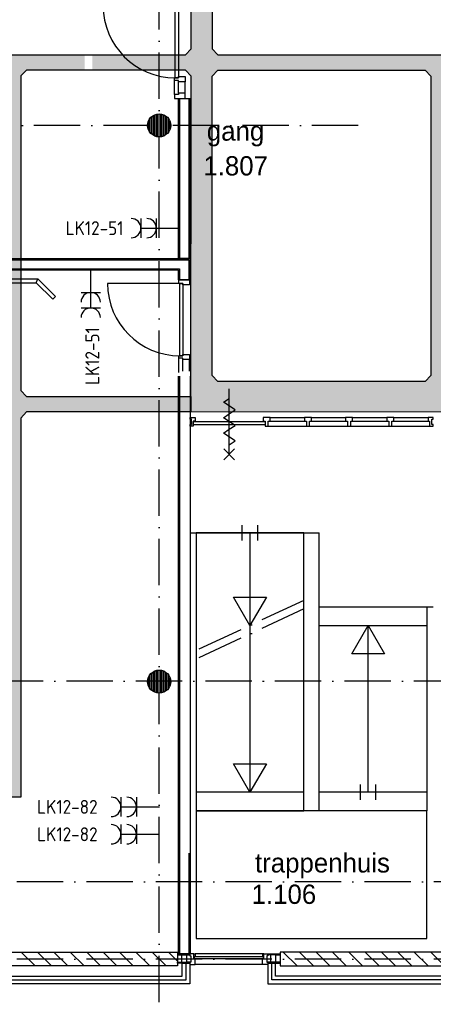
# Model space of a CAD drawing. Header units: millimetres. Extents: x 84333 to 241285, y -2244 to 84291.
# Tile 15 of 74: x 129112 to 134468, y 8589 to 21345. Entities that reach past the tile are written whole.
import ezdxf
from ezdxf.enums import TextEntityAlignment as Align

# ---------------------------------------------------------------- set-up
doc = ezdxf.new("R2010")
doc.units = ezdxf.units.MM
doc.header["$LTSCALE"] = 100
doc.linetypes.add('DASHDOT', pattern=[9, 6, -1.5, 0, -1.5])
doc.layers.get('0').update_dxf_attribs({"linetype": 'CONTINUOUS'})
for name, color, linetype in [('AFDELING', 4, 'CONTINUOUS'), ('AL$7----_STRAMIEN', 1, 'DASHDOT'), ('AL21----_BUITENWAND', 4, 'CONTINUOUS'), ('AL22----_BINNENWAND', 7, 'CONTINUOUS'), ('AL24----_TRAPPEN', 7, 'CONTINUOUS'), ('AL28----_KONSTRUKTIE', 3, 'CONTINUOUS'), ('AL31----_BUITENKOZ', 7, 'CONTINUOUS'), ('AL32----_BINNENKOZ', 7, 'CONTINUOUS'), ('AL32----_DRAAIRICHTING', 1, 'CONTINUOUS'), ('AL65----_BEVEILIGING', 7, 'CONTINUOUS'), ('ALXA3---_VOLZWART', 14, 'CONTINUOUS'), ('ALXAA---_GEWBETON', 12, 'CONTINUOUS'), ('ALXAB---_PREFABBETON', 1, 'CONTINUOUS'), ('ALXOU---_GLAS', 7, 'CONTINUOUS'), ('BOUW', 8, 'CONTINUOUS'), ('EB63103-_ATTRIB', 2, 'CONTINUOUS'), ('EL63103-_LICHT-WCD230V', 3, 'CONTINUOUS'), ('EL6441--_DATACOM', 3, 'CONTINUOUS'), ('FL82----', 7, 'CONTINUOUS'), ('KABELGGOOT1', 8, 'CONTINUOUS')]:
    doc.layers.add(name, color=color, linetype=linetype)
doc.styles.add('1_8', font='ISO', dxfattribs={"height": 1.8})
doc.styles.add('BURO-025', font='BUROFONT.shx', dxfattribs={"height": 250})
doc.styles.add('TECHNIC', font='technic_.ttf')
pattern_1 = [(8e-14, (39793.956, 199192.7), (31.75, 63.5), [0, -63.5])]

# ---------------------------------------------------------------- blocks, each defined once
blk = doc.blocks.new('BLK-BORD')
at = {"layer": 'FL82----'}
for points in [[(-2247, -227), (-2021, 0), (2021, 0), (2247, -227)], [(-2021, 0), (-2000, -50)], [(2000, -50), (2021, 0)], [(-2212, -262), (-2000, -50), (2000, -50), (2212, -262)], [(-2247, -227), (-2212, -262)], [(2212, -262), (2247, -227)]]:
    blk.add_lwpolyline(points, dxfattribs=at)
blk = doc.blocks.new('ES3W2A')
for p, q in [((1.25, 2), (-1.25, 2)), ((0, 2), (0, -3)), ((1.25, 0), (-1.25, 0))]:
    blk.add_line(p, q)
for centre in [(0, 3.25), (0, 1.25)]:
    blk.add_arc(centre, 1.25, 180, 0)
at = {"style": '1_8'}
for tag, flags, p in [('VERMOGEN', 9, (-2.5, 5)), ('SCHAK', 8, (2.5, 5)), ('GELIJK', 9, (5, 5)), ('GROEP', 8, (0, 5)), ('KAST', 9, (7, 5)), ('TAL', 8, (2.5, 5))]:
    blk.add_attdef(tag, text='', height=1.8, rotation=90, dxfattribs=dict(at, flags=flags)).set_placement(p, align=Align.MIDDLE_CENTER)
at = {"style": '1_8', "width": 0.7, "flags": 8}
blk.add_attdef('DOEL', text='', height=1.8, rotation=90, dxfattribs=at).set_placement((-2.5, 5), align=Align.MIDDLE_LEFT)
at = {"style": '1_8', "flags": 9}
blk.add_attdef('M_CODE', text='', height=1.8, dxfattribs=at).set_placement((0, 0), align=Align.MIDDLE_CENTER)
blk = doc.blocks.new('A$C13e6995e')
at = {"layer": 'KABELGGOOT1'}
h = blk.add_hatch(dxfattribs=at)
h.set_pattern_fill('DOTS', color=256, scale=40, style=0)
h.set_pattern_definition(pattern_1)
h.paths.add_polyline_path([(47270, 29800), (47000, 29800), (47000, 26932), (47270, 26932)])
h.paths.add_polyline_path([(47270, 26932), (47000, 26932), (47000, 23926), (47270, 23926)])
h.paths.add_polyline_path([(47270, 23926), (47000, 23926), (47000, 23210), (46925, 23135), (45721, 23135), (45721, 22935), (46925, 22935), (47000, 22859), (46999, 20839), (47270, 20839), (47270, 22859), (47344, 22934), (50030, 22934), (50105, 22859), (50105, 20839), (50305, 20839), (50305, 22859), (50380, 22934), (54027, 22934), (54102, 22859), (54102, 20839), (54302, 20839), (54302, 22859), (54377, 22934), (55311, 22935), (55311, 23981), (55111, 23981), (55111, 23210), (55049, 23134), (47345, 23134), (47270, 23210)])
h = blk.add_hatch(dxfattribs=at)
h.set_pattern_fill('DOTS', color=256, scale=40, style=0)
h.set_pattern_definition(pattern_1)
h.paths.add_polyline_path([(44792, 17433), (44592, 17433), (44592, 13793), (44517, 13718), (43240, 13718), (42824, 13718), (42824, 13518), (44792, 13518)])
h.paths.add_polyline_path([(41384, 17433), (41184, 17433), (41184, 13518), (42824, 13518), (42824, 13718), (41459, 13718), (41384, 13793)])
h.paths.add_polyline_path([(41384, 22860), (41459, 22935), (42824, 22935), (42824, 23135), (41184, 23135), (41184, 17433), (41384, 17433)])
h = blk.add_hatch(dxfattribs=at)
h.set_pattern_fill('DOTS', color=256, scale=40, style=0)
h.set_pattern_definition(pattern_1)
h.paths.add_polyline_path([(45621, 23135), (42824, 23135), (42824, 22935), (44517, 22935), (44592, 22860), (44592, 17433), (44792, 17433), (44792, 18429), (44867, 18509), (45621, 18509), (45621, 18709), (44867, 18709), (44792, 18784), (44792, 22860), (44867, 22935), (45621, 22935)])
h.paths.add_polyline_path([(46997, 18709), (45621, 18709), (45621, 18509), (46997, 18509)])
h = blk.add_hatch(dxfattribs=at)
h.set_pattern_fill('DOTS', color=256, scale=40, style=0)
h.set_pattern_definition(pattern_1)
h.paths.add_polyline_path([(54302, 20839), (54102, 20839), (54102, 18978), (54027, 18903), (50380, 18903), (50305, 18978), (50305, 20839), (50105, 20839), (50105, 18978), (50030, 18903), (47345, 18903), (47270, 18978), (47270, 20839), (46999, 20839), (46997, 18509), (50272, 18503), (50347, 18428), (50347, 17063), (50547, 17063), (50547, 18428), (50622, 18503), (54302, 18503)])
at = {"layer": 'AL$7----_STRAMIEN', "color": 1}
for p, q in [((46585, 9961), (46585, 79257)), ((49164, 22220), (37921, 22220)), ((56144, 12420), (37921, 12420)), ((56144, 11420), (37921, 11420))]:
    blk.add_line(p, q, dxfattribs=at)
blk.add_lwpolyline([(107244, 15020), (59485, 15020), (37921, 15020)], dxfattribs=at)
at = {"layer": 'AL21----_BUITENWAND', "color": 8}
for p, q in [((46883, 11200), (46883, 11366)), ((46883, 11366), (46983, 11366)), ((46983, 11366), (46983, 11100)), ((48092, 11366), (47992, 11366)), ((47992, 11366), (47992, 11100)), ((48092, 11200), (48092, 11366)), ((46983, 11100), (44533, 11100)), ((44633, 11200), (46883, 11200)), ((47992, 11100), (50445, 11100)), ((50345, 11200), (48092, 11200))]:
    blk.add_line(p, q, dxfattribs=at)
at = {"layer": 'AL22----_BINNENWAND', "color": 8}
for p, q in [((46835, 20495), (46835, 22569)), ((46835, 22569), (46985, 22569)), ((46985, 22569), (46985, 20495)), ((39475, 20495), (46985, 20495)), ((46985, 20495), (46835, 20495)), ((46985, 20495), (46985, 20220)), ((46835, 20345), (39475, 20345)), ((46835, 20220), (46835, 20345)), ((46985, 20220), (46835, 20220)), ((46835, 11489), (46835, 18969)), ((46985, 18969), (46985, 11489)), ((46985, 11489), (46835, 11489))]:
    blk.add_line(p, q, dxfattribs=at)
at = {"layer": 'AL22----_BINNENWAND', "color": 8, "linetype": 'Continuous'}
for p, q in [((46850, 22569), (46850, 20495)), ((46970, 22569), (46970, 20495)), ((39475, 20480), (46970, 20480)), ((46970, 20480), (46970, 20220)), ((39475, 20360), (46850, 20360)), ((46850, 20360), (46850, 20220)), ((46850, 18969), (46850, 11489)), ((46970, 12791), (46970, 11489))]:
    blk.add_line(p, q, dxfattribs=at)
at = {"layer": 'AL24----_TRAPPEN', "color": 8}
for p, q in [((47661, 16841), (47661, 17041)), ((47861, 16841), (47861, 17041)), ((46981, 16941), (48657, 16941)), ((47065, 16941), (47065, 13341)), ((48457, 16941), (47065, 16941)), ((47761, 16941), (47761, 13581)), ((48457, 13341), (48457, 16941)), ((48657, 15981), (48657, 16941)), ((47761, 15741), (47549, 16108)), ((47549, 16108), (47973, 16108)), ((47973, 16108), (47761, 15741)), ((48657, 15981), (50132, 15981)), ((48657, 13341), (48657, 15981)), ((48657, 15981), (50052, 15981)), ((50052, 15981), (50052, 13341)), ((48657, 15741), (50052, 15741)), ((49081, 15375), (49292, 15741)), ((49292, 15741), (49504, 15375)), ((49292, 13581), (49292, 15741)), ((49504, 15375), (49081, 15375)), ((47761, 13581), (47549, 13948)), ((47549, 13948), (47973, 13948)), ((47973, 13948), (47761, 13581)), ((49192, 13481), (49192, 13681)), ((49392, 13481), (49392, 13681)), ((48457, 13581), (47065, 13581)), ((50052, 13581), (48657, 13581)), ((47065, 13341), (47065, 11685)), ((50052, 13341), (47065, 13341)), ((47065, 13341), (48457, 13341)), ((50052, 13341), (48657, 13341)), ((50052, 11685), (50052, 13341)), ((47065, 11685), (50052, 11685))]:
    blk.add_line(p, q, dxfattribs=at)
at = {"layer": 'AL24----_TRAPPEN', "color": 8, "linetype": 'DASHDOT'}
for p, q in [((48460, 16065), (47065, 15417)), ((48460, 15955), (47065, 15306))]:
    blk.add_line(p, q, dxfattribs=at)
at = {"layer": 'AL28----_KONSTRUKTIE', "color": 8, "linetype": 'Continuous'}
for p, q in [((44625, 11510), (46823, 11510)), ((46823, 11510), (46823, 11330)), ((50345, 11510), (48152, 11510)), ((48152, 11510), (48152, 11330)), ((46823, 11330), (44533, 11330)), ((48152, 11330), (50437, 11330))]:
    blk.add_line(p, q, dxfattribs=at)
at = {"layer": 'AL28----_KONSTRUKTIE', "color": 8}
for centre in [(46585, 22220), (46585, 15014)]:
    blk.add_circle(centre, 150, dxfattribs=at)
at = {"layer": 'AL31----_BUITENKOZ', "color": 8, "linetype": 'Continuous'}
for p, q in [((46983, 11489), (46823, 11489)), ((46823, 11489), (46823, 11474)), ((46983, 11474), (46983, 11489)), ((47033, 11489), (46983, 11489)), ((46983, 11489), (46983, 11483)), ((46983, 11483), (46983, 11469)), ((47033, 11451), (47033, 11489)), ((47033, 11489), (47050, 11489)), ((47033, 11422), (47033, 11489)), ((47050, 11489), (47050, 11451)), ((47925, 11489), (47925, 11451)), ((47942, 11489), (47925, 11489)), ((47942, 11451), (47942, 11489)), ((47942, 11489), (47992, 11489)), ((47942, 11422), (47942, 11489)), ((47992, 11474), (47992, 11489)), ((47992, 11489), (48152, 11489)), ((47992, 11489), (47992, 11483)), ((47992, 11483), (47992, 11469)), ((48152, 11489), (48152, 11474)), ((46823, 11474), (46823, 11381)), ((46879, 11474), (46823, 11474)), ((46823, 11474), (46983, 11474)), ((46823, 11366), (46823, 11381)), ((46823, 11381), (46983, 11381)), ((46823, 11381), (46879, 11381)), ((46983, 11366), (46823, 11366)), ((46879, 11381), (46879, 11474)), ((46942, 11381), (46942, 11474)), ((46942, 11474), (46983, 11474)), ((46983, 11381), (46942, 11381)), ((46983, 11474), (46983, 11460)), ((46983, 11469), (46983, 11469)), ((46983, 11469), (46983, 11460)), ((46983, 11460), (46997, 11460)), ((46983, 11460), (46997, 11460)), ((46983, 11381), (46983, 11366)), ((46997, 11381), (46983, 11381)), ((46983, 11381), (46983, 11381)), ((46997, 11380), (46983, 11380)), ((46983, 11380), (46983, 11370)), ((46983, 11370), (46983, 11370)), ((46983, 11370), (46983, 11356)), ((46983, 11356), (46983, 11350)), ((46997, 11460), (46997, 11381)), ((46997, 11460), (46997, 11380)), ((47050, 11451), (47033, 11451)), ((47050, 11422), (47033, 11422)), ((47050, 11369), (47050, 11422)), ((47050, 11361), (47050, 11369)), ((47050, 11357), (47050, 11361)), ((47050, 11350), (47050, 11357)), ((47925, 11451), (47942, 11451)), ((47925, 11369), (47925, 11422)), ((47925, 11422), (47942, 11422)), ((47925, 11361), (47925, 11369)), ((47925, 11357), (47925, 11361)), ((47925, 11350), (47925, 11357)), ((47992, 11460), (47978, 11460)), ((47978, 11460), (47978, 11381)), ((47992, 11460), (47978, 11460)), ((47978, 11460), (47978, 11380)), ((47978, 11381), (47992, 11381)), ((47978, 11380), (47992, 11380)), ((48152, 11474), (47992, 11474)), ((47992, 11474), (47992, 11460)), ((48033, 11474), (47992, 11474)), ((47992, 11469), (47992, 11469)), ((47992, 11469), (47992, 11460)), ((47992, 11381), (47992, 11366)), ((48152, 11381), (47992, 11381)), ((47992, 11381), (47992, 11381)), ((47992, 11381), (48033, 11381)), ((47992, 11380), (47992, 11370)), ((47992, 11370), (47992, 11370)), ((47992, 11370), (47992, 11356)), ((47992, 11366), (48152, 11366)), ((47992, 11356), (47992, 11350)), ((48033, 11381), (48033, 11474)), ((48096, 11381), (48096, 11474)), ((48096, 11474), (48152, 11474)), ((48152, 11381), (48096, 11381)), ((48152, 11474), (48152, 11381)), ((48152, 11366), (48152, 11381)), ((46983, 11350), (47002, 11350)), ((47002, 11350), (47050, 11350)), ((47973, 11350), (47925, 11350)), ((47992, 11350), (47973, 11350))]:
    blk.add_line(p, q, dxfattribs=at)
at = {"layer": 'AL31----_BUITENKOZ', "color": 8}
for p, q in [((47925, 11489), (47050, 11489)), ((47925, 11350), (47050, 11350))]:
    blk.add_line(p, q, dxfattribs=at)
at = {"layer": 'AL32----_BINNENKOZ', "color": 8}
for p, q in [((46794, 22836), (46794, 23770)), ((46834, 23770), (46834, 22836)), ((46783, 22803), (46783, 22836)), ((46783, 22836), (46834, 22836)), ((46783, 22803), (46783, 22836)), ((46834, 22836), (46794, 22836)), ((46834, 22836), (46834, 22853)), ((46834, 22853), (46922, 22853)), ((46922, 22853), (46922, 22786)), ((46783, 22619), (46783, 22803)), ((46834, 22803), (46783, 22803)), ((46834, 22786), (46834, 22803)), ((46834, 22636), (46834, 22786)), ((46922, 22786), (46834, 22786)), ((46922, 22636), (46922, 22786)), ((46834, 22619), (46783, 22619)), ((46783, 22619), (46783, 22569)), ((46834, 22636), (46834, 22619)), ((46922, 22636), (46834, 22636)), ((46922, 22569), (46922, 22636)), ((46783, 22569), (46922, 22569)), ((46840, 20170), (46840, 20220)), ((46840, 20220), (46979, 20220)), ((46891, 20170), (46840, 20170)), ((46851, 19236), (46851, 20170)), ((46851, 20170), (46891, 20170)), ((46891, 20153), (46891, 20170)), ((46891, 20170), (46891, 19236)), ((46979, 20220), (46979, 20153)), ((46979, 20153), (46891, 20153)), ((46840, 19203), (46840, 19236)), ((46840, 19236), (46891, 19236)), ((46840, 19203), (46840, 19236)), ((46840, 19019), (46840, 19203)), ((46891, 19203), (46840, 19203)), ((46891, 19236), (46851, 19236)), ((46891, 19236), (46891, 19253)), ((46891, 19253), (46979, 19253)), ((46891, 19186), (46891, 19203)), ((46891, 19036), (46891, 19186)), ((46979, 19186), (46891, 19186)), ((46979, 19253), (46979, 19186)), ((46979, 19036), (46979, 19186)), ((46985, 18413), (46985, 18436)), ((46985, 18436), (47052, 18436)), ((47002, 18413), (46985, 18413)), ((47002, 18346), (47002, 18413)), ((47052, 18389), (47025, 18389)), ((47025, 18389), (47025, 18322)), ((47027, 18342), (47027, 18383)), ((47027, 18383), (47957, 18383)), ((47052, 18436), (47052, 18389)), ((48022, 18436), (47932, 18436)), ((47932, 18436), (47932, 18389)), ((47932, 18389), (47959, 18389)), ((47957, 18383), (47957, 18342)), ((47959, 18389), (47959, 18322)), ((47995, 18322), (47995, 18389)), ((47995, 18389), (48022, 18389)), ((48022, 18389), (48022, 18436)), ((48022, 18436), (48466, 18436)), ((48022, 18389), (48466, 18389)), ((48556, 18436), (48466, 18436)), ((48466, 18436), (48466, 18389)), ((48466, 18389), (48491, 18389)), ((48491, 18389), (48491, 18322)), ((48531, 18322), (48531, 18389)), ((48531, 18389), (48556, 18389)), ((48556, 18389), (48556, 18436)), ((48556, 18436), (49000, 18436)), ((48556, 18389), (49000, 18389)), ((49090, 18436), (49000, 18436)), ((49000, 18436), (49000, 18389)), ((49000, 18389), (49025, 18389)), ((49025, 18389), (49025, 18322)), ((49065, 18322), (49065, 18389)), ((49065, 18389), (49090, 18389)), ((49090, 18436), (49534, 18436)), ((49090, 18389), (49090, 18436)), ((49090, 18389), (49534, 18389)), ((49624, 18436), (49534, 18436)), ((49534, 18436), (49534, 18389)), ((49534, 18389), (49559, 18389)), ((49559, 18389), (49559, 18322)), ((49599, 18322), (49599, 18389)), ((49599, 18389), (49624, 18389)), ((49624, 18389), (49624, 18436)), ((49624, 18436), (50068, 18436)), ((49624, 18389), (50068, 18389)), ((50135, 18436), (50068, 18436)), ((50068, 18436), (50068, 18389)), ((50068, 18389), (50085, 18389)), ((50085, 18389), (50085, 18322)), ((50118, 18346), (50118, 18413)), ((50118, 18413), (50135, 18413)), ((50135, 18413), (50135, 18436)), ((46985, 18322), (46985, 18346)), ((46985, 18346), (47002, 18346)), ((47025, 18322), (46985, 18322)), ((47957, 18342), (47027, 18342)), ((47959, 18322), (47995, 18322)), ((47995, 18322), (48491, 18322)), ((48491, 18322), (48531, 18322)), ((48529, 18322), (49025, 18322)), ((49025, 18322), (49065, 18322)), ((49063, 18322), (49559, 18322)), ((49559, 18322), (49599, 18322)), ((49599, 18322), (50101, 18322)), ((50085, 18322), (50135, 18322)), ((50135, 18346), (50118, 18346)), ((50135, 18322), (50135, 18346))]:
    blk.add_line(p, q, dxfattribs=at)
at = {"layer": 'AL32----_DRAAIRICHTING', "color": 8}
blk.add_line((46851, 20170), (45917, 20170), dxfattribs=at)
for centre in [(46794, 23770), (46851, 20170)]:
    blk.add_arc(centre, 934, 180, 270, dxfattribs=at)
at = {"layer": 'AL65----_BEVEILIGING', "color": 8, "linetype": 'Continuous'}
for points in [[(47492, 17958), (47492, 18808)], [(47492, 18483), (47567, 18533), (47417, 18633), (47492, 18683)], [(47492, 18283), (47567, 18333), (47417, 18433), (47492, 18483)], [(47492, 18083), (47567, 18133), (47417, 18233), (47492, 18283)], [(47562, 17888), (47422, 18028)], [(47422, 17888), (47562, 18028)]]:
    blk.add_lwpolyline(points, dxfattribs=at)
at = {"layer": 'ALXA3---_VOLZWART', "color": 8}
for p, q in [((46933, 11150), (46933, 11366)), ((48042, 11150), (48042, 11366)), ((44583, 11150), (46933, 11150)), ((50395, 11150), (48042, 11150))]:
    blk.add_line(p, q, dxfattribs=at)
at = {"layer": 'ALXAA---_GEWBETON', "color": 8}
for p, q in [((46485, 22108), (46485, 22332)), ((46505, 22093), (46505, 22347)), ((46525, 22083), (46525, 22358)), ((46545, 22075), (46545, 22365)), ((46565, 22071), (46565, 22369)), ((46585, 22070), (46585, 22370)), ((46605, 22071), (46605, 22369)), ((46625, 22075), (46625, 22365)), ((46645, 22083), (46645, 22358)), ((46665, 22093), (46665, 22347)), ((46685, 22108), (46685, 22332)), ((46445, 22166), (46445, 22274)), ((46465, 22130), (46465, 22310)), ((46705, 22130), (46705, 22310)), ((46725, 22166), (46725, 22274)), ((46445, 14960), (46445, 15068)), ((46465, 14924), (46465, 15104)), ((46485, 14902), (46485, 15126)), ((46505, 14887), (46505, 15141)), ((46525, 14877), (46525, 15152)), ((46545, 14869), (46545, 15159)), ((46565, 14865), (46565, 15163)), ((46585, 14864), (46585, 15164)), ((46605, 14865), (46605, 15163)), ((46625, 14869), (46625, 15159)), ((46645, 14877), (46645, 15152)), ((46665, 14887), (46665, 15141)), ((46685, 14902), (46685, 15126)), ((46705, 14924), (46705, 15104)), ((46725, 14960), (46725, 15068))]:
    blk.add_line(p, q, dxfattribs=at)
at = {"layer": 'ALXAB---_PREFABBETON', "color": 8}
for p, q in [((44978, 11330), (44798, 11510)), ((45190, 11330), (45010, 11510)), ((45402, 11330), (45222, 11510)), ((45614, 11330), (45434, 11510)), ((45826, 11330), (45646, 11510)), ((46038, 11330), (45858, 11510)), ((46250, 11330), (46070, 11510)), ((46462, 11330), (46282, 11510)), ((46675, 11330), (46495, 11510)), ((46823, 11394), (46707, 11510)), ((48372, 11330), (48192, 11510)), ((48584, 11330), (48404, 11510)), ((48796, 11330), (48616, 11510)), ((49008, 11330), (48828, 11510)), ((49220, 11330), (49040, 11510)), ((49432, 11330), (49252, 11510)), ((49644, 11330), (49464, 11510)), ((49857, 11330), (49677, 11510)), ((50069, 11330), (49889, 11510)), ((50281, 11330), (50101, 11510)), ((48160, 11330), (48152, 11338))]:
    blk.add_line(p, q, dxfattribs=at)
at = {"layer": 'ALXOU---_GLAS', "color": 8}
for p, q in [((47938, 11448), (47037, 11448)), ((47037, 11448), (47037, 11426)), ((47037, 11426), (47938, 11426)), ((47938, 11426), (47938, 11448))]:
    blk.add_line(p, q, dxfattribs=at)
at = {"layer": 'KABELGGOOT1'}
for p, q in [((47000, 23210, 3650), (47000, 37825, 3650)), ((47270, 37825, 3650), (47270, 23210, 3650)), ((41184, 23135, 3650), (46925, 23135, 3650)), ((46925, 23135, 3650), (47000, 23210, 3650)), ((47270, 23210, 3650), (47345, 23134, 3650)), ((47345, 23134, 3650), (55049, 23134, 3650)), ((44867, 22935, 3650), (44792, 22860, 3650)), ((44792, 22860, 3650), (44792, 18784, 3650)), ((46925, 22935, 3650), (44867, 22935, 3650)), ((47000, 22859, 3650), (46925, 22935, 3650)), ((46997, 18509, 3650), (47000, 22859, 3650)), ((47270, 22859, 3650), (47345, 22935, 3650)), ((47270, 18978, 3650), (47270, 22859, 3650)), ((47345, 22934, 3650), (50030, 22934, 3650)), ((50030, 22934, 3650), (50105, 22859, 3650)), ((50105, 22859, 3650), (50105, 18978, 3650)), ((47345, 18903, 3650), (47270, 18978, 3650)), ((50030, 18903, 3650), (47345, 18903, 3650)), ((50105, 18978, 3650), (50030, 18903, 3650)), ((44792, 18784, 3650), (44867, 18709, 3650)), ((44867, 18709, 3650), (46997, 18709, 3650)), ((46997, 18709, 3650), (46997, 18509, 3650)), ((44867, 18509, 3650), (44792, 18429, 3650)), ((46997, 18509, 3650), (44867, 18509, 3650)), ((50272, 18503, 3650), (46997, 18509, 3650)), ((44792, 18429, 3650), (44792, 13518, 3650)), ((44792, 13518, 3650), (41184, 13518, 3650))]:
    blk.add_line(p, q, dxfattribs=at)
at = {"layer": 'AFDELING', "color": 8, "style": 'TECHNIC'}
for p in [(92219, 54468), (58038, 41625), (88108, 41444)]:
    blk.add_attdef('VIDE', text='', height=500, dxfattribs=at).set_placement(p, align=Align.CENTER)
blk.add_attdef('VIDE', text='', height=500, rotation=90, dxfattribs=at).set_placement((75129, 25766), align=Align.CENTER)
at = {"layer": 'BOUW', "style": 'BURO-025'}
for s, p in [('gang', (47202, 22022)), ('1.807', (47157, 21571)), ('trappenhuis', (47826, 12541)), ('1.106', (47782, 12134))]:
    blk.add_text(s, height=250, dxfattribs=at).set_placement(p)

msp = doc.modelspace()

# ---------------------------------------------------------------- block references
at = {"layer": 'EL63103-_LICHT-WCD230V'}
ref = msp.add_blockref('ES3W2A', (130881, 18645), dxfattribs=dict(at, xscale=100, yscale=100, zscale=100, rotation=90))
ref.add_attrib('GROEP', 'LK12-51', dxfattribs={"layer": 'EB63103-_ATTRIB', "color": 1, "height": 180, "style": '1_8', "flags": 8}).set_placement((130456, 18645), align=Align.MIDDLE_RIGHT)
ref = msp.add_blockref('ES3W2A', (130031, 17811), dxfattribs=dict(at, xscale=100, yscale=100, zscale=100, rotation=180))
ref.add_attrib('GROEP', 'LK12-51', dxfattribs={"layer": 'EB63103-_ATTRIB', "color": 1, "height": 180, "rotation": 90, "style": '1_8', "flags": 8}).set_placement((130052, 17362), align=Align.MIDDLE_RIGHT)
ref = msp.add_blockref('ES3W2A', (130623, 11147), dxfattribs=dict(at, xscale=100, yscale=100, zscale=100, rotation=90))
ref.add_attrib('GROEP', 'LK12-82', dxfattribs={"layer": 'EB63103-_ATTRIB', "color": 1, "height": 180, "style": '1_8', "flags": 8}).set_placement((129729, 11147), align=Align.MIDDLE_CENTER)
ref = msp.add_blockref('ES3W2A', (130623, 10792), dxfattribs=dict(at, xscale=100, yscale=100, zscale=100, rotation=90))
ref.add_attrib('GROEP', 'LK12-82', dxfattribs={"layer": 'EB63103-_ATTRIB', "color": 1, "height": 180, "style": '1_8', "flags": 8}).set_placement((129729, 10792), align=Align.MIDDLE_CENTER)
at = {"layer": 'EL6441--_DATACOM'}
msp.add_blockref('A$C13e6995e', (84333, -2244), dxfattribs=at)
at = {"layer": 'FL82----'}
msp.add_blockref('BLK-BORD', (127327, 17988), dxfattribs=at)

doc.saveas('drawing.dxf')
